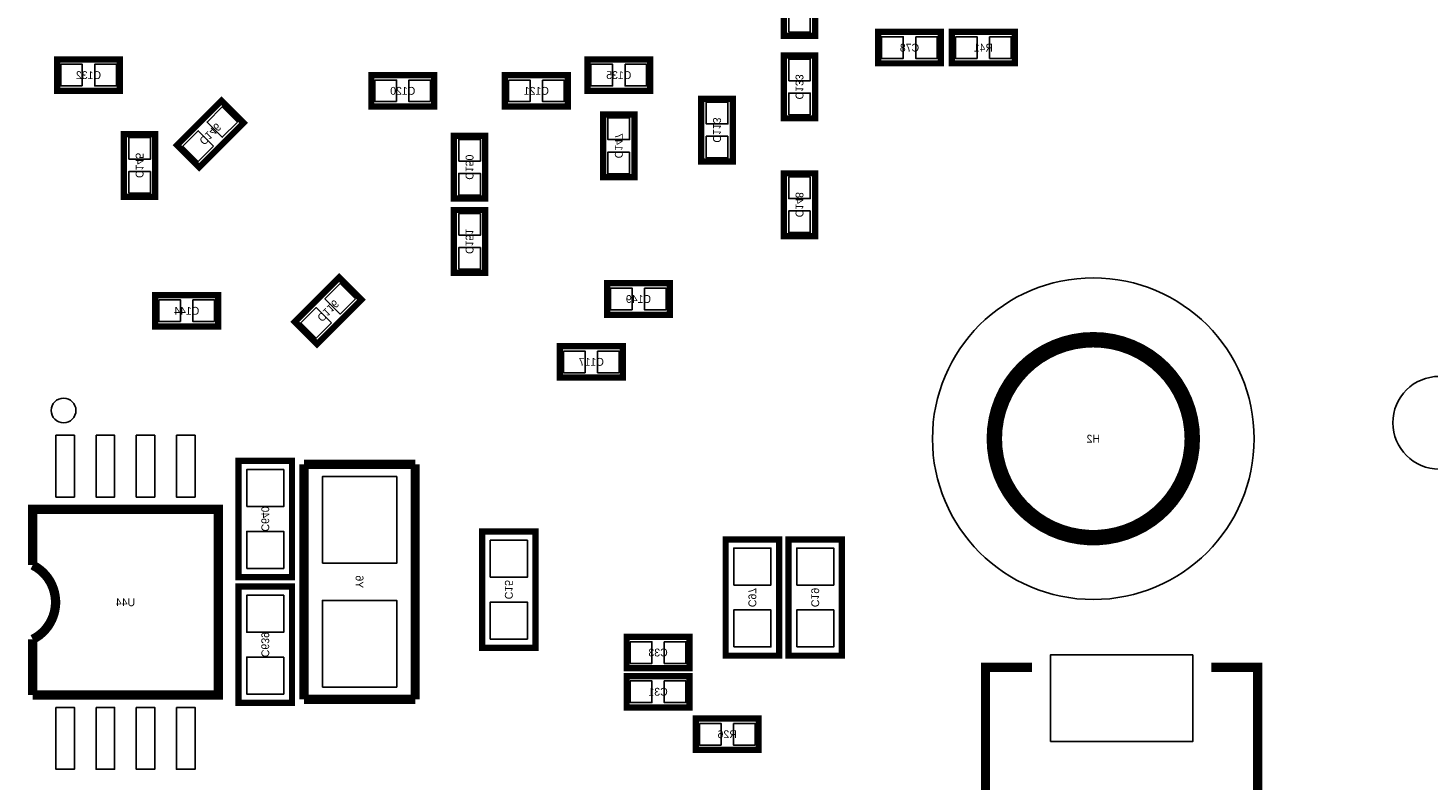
# Model space of a CAD drawing. Extents: x -7 to 92, y 0 to 100.
# Tile 12 of 16: x 53 to 76, y 15 to 28. Entities that reach past the tile are written whole.
import ezdxf
from ezdxf.enums import TextEntityAlignment as Align

# ---------------------------------------------------------------- set-up
doc = ezdxf.new("R2010")
doc.units = 0
for name, color, linetype in [('PG_SILKSCREEN_BOTTOM', 150, 'CONTINUOUS'), ('PIN_BOTTOM', 200, 'CONTINUOUS'), ('RD_SILKSCREEN_BOTTOM', 150, 'CONTINUOUS')]:
    doc.layers.add(name, color=color, linetype=linetype)

msp = doc.modelspace()

# ---------------------------------------------------------------- linework, layer by layer
at = {"layer": 'PG_SILKSCREEN_BOTTOM'}
for points, const_width in [([(65.405, 27.4955), (65.405, 28.5115), (65.913, 28.5115), (65.913, 27.4955), (65.405, 27.4955)], 0.1016), ([(66.929, 27.559), (67.945, 27.559), (67.945, 27.051), (66.929, 27.051), (66.929, 27.559)], 0.1016), ([(68.1228, 27.559), (69.1388, 27.559), (69.1388, 27.051), (68.1228, 27.051), (68.1228, 27.559)], 0.1016), ([(54.6735, 26.6065), (53.6575, 26.6065), (53.6575, 27.1145), (54.6735, 27.1145), (54.6735, 26.6065)], 0.1016), ([(62.23, 27.1145), (63.246, 27.1145), (63.246, 26.6065), (62.23, 26.6065), (62.23, 27.1145)], 0.1016), ([(65.405, 26.162), (65.405, 27.178), (65.913, 27.178), (65.913, 26.162), (65.405, 26.162)], 0.1016), ([(59.7535, 26.3525), (58.7375, 26.3525), (58.7375, 26.8605), (59.7535, 26.8605), (59.7535, 26.3525)], 0.1016), ([(60.8965, 26.8605), (61.9125, 26.8605), (61.9125, 26.3525), (60.8965, 26.3525), (60.8965, 26.8605)], 0.1016), ([(56.672734, 26.087578), (55.954422, 25.369266), (55.595266, 25.728422), (56.313578, 26.446734), (56.672734, 26.087578)], 0.1016), ([(64.5795, 26.4795), (64.5795, 25.4635), (64.0715, 25.4635), (64.0715, 26.4795), (64.5795, 26.4795)], 0.1016), ([(62.992, 26.2255), (62.992, 25.2095), (62.484, 25.2095), (62.484, 26.2255), (62.992, 26.2255)], 0.1016), ([(54.737, 24.892), (54.737, 25.908), (55.245, 25.908), (55.245, 24.892), (54.737, 24.892)], 0.1016), ([(60.071, 24.86406), (60.071, 25.88006), (60.579, 25.88006), (60.579, 24.86406), (60.071, 24.86406)], 0.1016), ([(65.913, 25.273), (65.913, 24.257), (65.405, 24.257), (65.405, 25.273), (65.913, 25.273)], 0.1016), ([(60.071, 23.66391), (60.071, 24.67991), (60.579, 24.67991), (60.579, 23.66391), (60.071, 23.66391)], 0.1016), ([(58.577734, 23.230078), (57.859422, 22.511766), (57.500266, 22.870922), (58.218578, 23.589234), (58.577734, 23.230078)], 0.1016), ([(63.5635, 22.987), (62.5475, 22.987), (62.5475, 23.495), (63.5635, 23.495), (63.5635, 22.987)], 0.1016), ([(56.261, 22.7965), (55.245, 22.7965), (55.245, 23.3045), (56.261, 23.3045), (56.261, 22.7965)], 0.1016), ([(61.7855, 22.479), (62.8015, 22.479), (62.8015, 21.971), (61.7855, 21.971), (61.7855, 22.479)], 0.1016), ([(57.4548, 18.7452), (57.4548, 20.6248), (56.5912, 20.6248), (56.5912, 18.7452), (57.4548, 18.7452)], 0.1016), ([(57.64784, 20.56892), (57.64784, 16.76908)], 0.14986), ([(59.44616, 20.56892), (57.64784, 20.56892)], 0.14986), ([(59.44616, 16.76908), (59.44616, 20.56892)], 0.14986), ([(53.262276, 16.838676), (56.262524, 16.838676), (56.262524, 19.838924), (53.262276, 19.838924), (53.262276, 18.938748)], 0.150114), ([(61.3918, 17.6022), (61.3918, 19.4818), (60.5282, 19.4818), (60.5282, 17.6022), (61.3918, 17.6022)], 0.1016), ([(65.3288, 17.4752), (65.3288, 19.3548), (64.4652, 19.3548), (64.4652, 17.4752), (65.3288, 17.4752)], 0.1016), ([(66.3448, 17.4752), (66.3448, 19.3548), (65.4812, 19.3548), (65.4812, 17.4752), (66.3448, 17.4752)], 0.1016), ([(56.5912, 18.5928), (56.5912, 16.7132), (57.4548, 16.7132), (57.4548, 18.5928), (56.5912, 18.5928)], 0.1016), ([(53.262276, 17.738852), (53.262276, 16.838676)], 0.150114), ([(62.865, 17.78), (63.881, 17.78), (63.881, 17.272), (62.865, 17.272), (62.865, 17.78)], 0.1016), ([(69.415914, 12.68603), (68.666106, 12.68603), (68.666106, 17.28597), (69.415914, 17.28597)], 0.150114), ([(72.316086, 17.28597), (73.065894, 17.28597), (73.065894, 12.68603), (72.316086, 12.68603)], 0.150114), ([(62.865, 17.145), (63.881, 17.145), (63.881, 16.637), (62.865, 16.637), (62.865, 17.145)], 0.1016), ([(57.64784, 16.76908), (59.44616, 16.76908)], 0.14986), ([(63.9826, 16.4592), (64.9986, 16.4592), (64.9986, 15.9512), (63.9826, 15.9512), (63.9826, 16.4592)], 0.1016)]:
    msp.add_lwpolyline(points, dxfattribs=dict(at, const_width=const_width))
for points, const_width in [([(72.008492, 20.982686, 0.999999), (68.808346, 20.982686, 1.000001), (72.008492, 20.982686)], 0.249936), ([(53.262276, 17.738852, 0.618124), (53.262276, 18.938748)], 0.150114)]:
    msp.add_lwpolyline(points, format="xyb", dxfattribs=dict(at, const_width=const_width))
msp.add_lwpolyline([(53.9623, 21.43887, 1), (53.5625, 21.43873, 1)], format="xyb", close=True, dxfattribs=at)
at = {"layer": 'PIN_BOTTOM'}
for points in [[(65.483994, 27.553412), (65.834006, 27.553412), (65.834006, 27.903424), (65.483994, 27.903424)], [(66.986912, 27.480006), (66.986912, 27.129994), (67.336924, 27.129994), (67.336924, 27.480006)], [(67.537076, 27.480006), (67.537076, 27.129994), (67.887088, 27.129994), (67.887088, 27.480006)], [(68.180712, 27.480006), (68.180712, 27.129994), (68.530724, 27.129994), (68.530724, 27.480006)], [(68.730876, 27.480006), (68.730876, 27.129994), (69.080888, 27.129994), (69.080888, 27.480006)], [(54.065424, 26.685494), (54.065424, 27.035506), (53.715412, 27.035506), (53.715412, 26.685494)], [(54.615588, 26.685494), (54.615588, 27.035506), (54.265576, 27.035506), (54.265576, 26.685494)], [(62.287912, 27.035506), (62.287912, 26.685494), (62.637924, 26.685494), (62.637924, 27.035506)], [(62.838076, 27.035506), (62.838076, 26.685494), (63.188088, 26.685494), (63.188088, 27.035506)], [(65.483994, 26.770076), (65.834006, 26.770076), (65.834006, 27.120088), (65.483994, 27.120088)], [(59.145424, 26.431494), (59.145424, 26.781506), (58.795412, 26.781506), (58.795412, 26.431494)], [(59.695588, 26.431494), (59.695588, 26.781506), (59.345576, 26.781506), (59.345576, 26.431494)], [(60.954412, 26.781506), (60.954412, 26.431494), (61.304424, 26.431494), (61.304424, 26.781506)], [(61.504576, 26.781506), (61.504576, 26.431494), (61.854588, 26.431494), (61.854588, 26.781506)], [(65.483994, 26.219912), (65.834006, 26.219912), (65.834006, 26.569924), (65.483994, 26.569924)], [(56.57606, 26.102564), (56.328564, 26.35006), (56.081068, 26.102564), (56.328564, 25.855068)], [(64.500506, 26.421588), (64.150494, 26.421588), (64.150494, 26.071576), (64.500506, 26.071576)], [(62.913006, 26.167588), (62.562994, 26.167588), (62.562994, 25.817576), (62.913006, 25.817576)], [(54.815994, 25.500076), (55.166006, 25.500076), (55.166006, 25.850088), (54.815994, 25.850088)], [(56.186932, 25.713436), (55.939436, 25.960932), (55.69194, 25.713436), (55.939436, 25.46594)], [(60.149994, 25.472136), (60.500006, 25.472136), (60.500006, 25.822148), (60.149994, 25.822148)], [(64.500506, 25.871424), (64.150494, 25.871424), (64.150494, 25.521412), (64.500506, 25.521412)], [(62.913006, 25.617424), (62.562994, 25.617424), (62.562994, 25.267412), (62.913006, 25.267412)], [(54.815994, 24.949912), (55.166006, 24.949912), (55.166006, 25.299924), (54.815994, 25.299924)], [(60.149994, 24.921972), (60.500006, 24.921972), (60.500006, 25.271984), (60.149994, 25.271984)], [(65.834006, 25.215088), (65.483994, 25.215088), (65.483994, 24.865076), (65.834006, 24.865076)], [(60.149994, 24.271986), (60.500006, 24.271986), (60.500006, 24.621998), (60.149994, 24.621998)], [(65.834006, 24.664924), (65.483994, 24.664924), (65.483994, 24.314912), (65.834006, 24.314912)], [(60.149994, 23.721822), (60.500006, 23.721822), (60.500006, 24.071834), (60.149994, 24.071834)], [(58.48106, 23.245064), (58.233564, 23.49256), (57.986068, 23.245064), (58.233564, 22.997568)], [(62.955424, 23.065994), (62.955424, 23.416006), (62.605412, 23.416006), (62.605412, 23.065994)], [(63.505588, 23.065994), (63.505588, 23.416006), (63.155576, 23.416006), (63.155576, 23.065994)], [(55.652924, 22.875494), (55.652924, 23.225506), (55.302912, 23.225506), (55.302912, 22.875494)], [(56.203088, 22.875494), (56.203088, 23.225506), (55.853076, 23.225506), (55.853076, 22.875494)], [(58.091932, 22.855936), (57.844436, 23.103432), (57.59694, 22.855936), (57.844436, 22.60844)], [(61.843412, 22.400006), (61.843412, 22.049994), (62.193424, 22.049994), (62.193424, 22.400006)], [(62.393576, 22.400006), (62.393576, 22.049994), (62.743588, 22.049994), (62.743588, 22.400006)], [(53.637307, 21.038693), (53.637307, 20.038695), (53.937281, 20.038695), (53.937281, 21.038693)], [(54.287293, 21.038693), (54.287293, 20.038695), (54.587267, 20.038695), (54.587267, 21.038693)], [(54.937533, 21.038693), (54.937533, 20.038695), (55.237507, 20.038695), (55.237507, 21.038693)], [(55.587519, 21.038693), (55.587519, 20.038695), (55.887493, 20.038695), (55.887493, 21.038693)], [(56.72328, 19.885152), (57.32272, 19.885152), (57.32272, 20.484592), (56.72328, 20.484592)], [(57.947052, 18.969736), (59.146948, 18.969736), (59.146948, 20.369784), (57.947052, 20.369784)], [(56.72328, 18.885408), (57.32272, 18.885408), (57.32272, 19.484848), (56.72328, 19.484848)], [(60.66028, 18.742152), (61.25972, 18.742152), (61.25972, 19.341592), (60.66028, 19.341592)], [(64.59728, 18.615152), (65.19672, 18.615152), (65.19672, 19.214592), (64.59728, 19.214592)], [(65.61328, 18.615152), (66.21272, 18.615152), (66.21272, 19.214592), (65.61328, 19.214592)], [(57.32272, 18.452592), (56.72328, 18.452592), (56.72328, 17.853152), (57.32272, 17.853152)], [(57.947052, 16.968216), (59.146948, 16.968216), (59.146948, 18.368264), (57.947052, 18.368264)], [(60.66028, 17.742408), (61.25972, 17.742408), (61.25972, 18.341848), (60.66028, 18.341848)], [(64.59728, 17.615408), (65.19672, 17.615408), (65.19672, 18.214848), (64.59728, 18.214848)], [(65.61328, 17.615408), (66.21272, 17.615408), (66.21272, 18.214848), (65.61328, 18.214848)], [(62.922912, 17.701006), (62.922912, 17.350994), (63.272924, 17.350994), (63.272924, 17.701006)], [(63.473076, 17.701006), (63.473076, 17.350994), (63.823088, 17.350994), (63.823088, 17.701006)], [(57.32272, 17.452848), (56.72328, 17.452848), (56.72328, 16.853408), (57.32272, 16.853408)], [(69.716015, 16.086074), (72.015985, 16.086074), (72.015985, 17.486122), (69.716015, 17.486122)], [(62.922912, 17.066006), (62.922912, 16.715994), (63.272924, 16.715994), (63.272924, 17.066006)], [(63.473076, 17.066006), (63.473076, 16.715994), (63.823088, 16.715994), (63.823088, 17.066006)], [(53.637307, 16.638905), (53.637307, 15.638907), (53.937281, 15.638907), (53.937281, 16.638905)], [(54.287293, 16.638905), (54.287293, 15.638907), (54.587267, 15.638907), (54.587267, 16.638905)], [(54.937533, 16.638905), (54.937533, 15.638907), (55.237507, 15.638907), (55.237507, 16.638905)], [(55.587519, 16.638905), (55.587519, 15.638907), (55.887493, 15.638907), (55.887493, 16.638905)], [(64.040512, 16.380206), (64.040512, 16.030194), (64.390524, 16.030194), (64.390524, 16.380206)], [(64.590676, 16.380206), (64.590676, 16.030194), (64.940688, 16.030194), (64.940688, 16.380206)]]:
    msp.add_lwpolyline(points, close=True, dxfattribs=at)
msp.add_lwpolyline([(76.000356, 21.989796), (77.194156, 21.989796, -1), (77.194156, 20.491196), (76.000356, 20.491196, -1)], format="xyb", close=True, dxfattribs=at)
msp.add_circle((70.408546, 20.982686), 2.599944, dxfattribs=at)

# ---------------------------------------------------------------- texts
at = {"layer": 'RD_SILKSCREEN_BOTTOM', "text_generation_flag": 2}
for s, p in [('C78', (67.437, 27.2415)), ('R41', (68.6308, 27.2415)), ('C132', (54.1655, 26.797)), ('C135', (62.738, 26.797)), ('C120', (59.2455, 26.543)), ('C121', (61.4045, 26.543)), ('C144', (55.753, 22.987)), ('C149', (63.0555, 23.1775)), ('C117', (62.2935, 22.1615)), ('H2', (70.408546, 20.919186)), ('U44', (54.7624, 18.2753)), ('C33', (63.373, 17.4625)), ('C31', (63.373, 16.8275)), ('R26', (64.4906, 16.1417))]:
    msp.add_text(s, height=0.127, dxfattribs=at).set_placement(p, align=Align.CENTER)
for s, rotation, p in [('C133', 270, (65.5955, 26.670254)), ('C146', 225, (56.089296, 25.952958)), ('C113', 270, (64.262, 25.971754)), ('C147', 270, (62.6745, 25.717754)), ('C145', 270, (54.9275, 25.400254)), ('C150', 270, (60.2615, 25.372314)), ('C148', 270, (65.5955, 24.765254)), ('C151', 270, (60.2615, 24.172164)), ('C116', 225, (57.994296, 23.095458)), ('C640', 270, (56.9595, 19.685254)), ('Y6', 270, (58.4835, 18.669254)), ('C15', 270, (60.8965, 18.542254)), ('C97', 270, (64.8335, 18.415254)), ('C19', 270, (65.8495, 18.415254)), ('C639', 270, (56.9595, 17.653254))]:
    msp.add_text(s, height=0.127, rotation=rotation, dxfattribs=at).set_placement(p, align=Align.CENTER)

doc.saveas('drawing.dxf')
